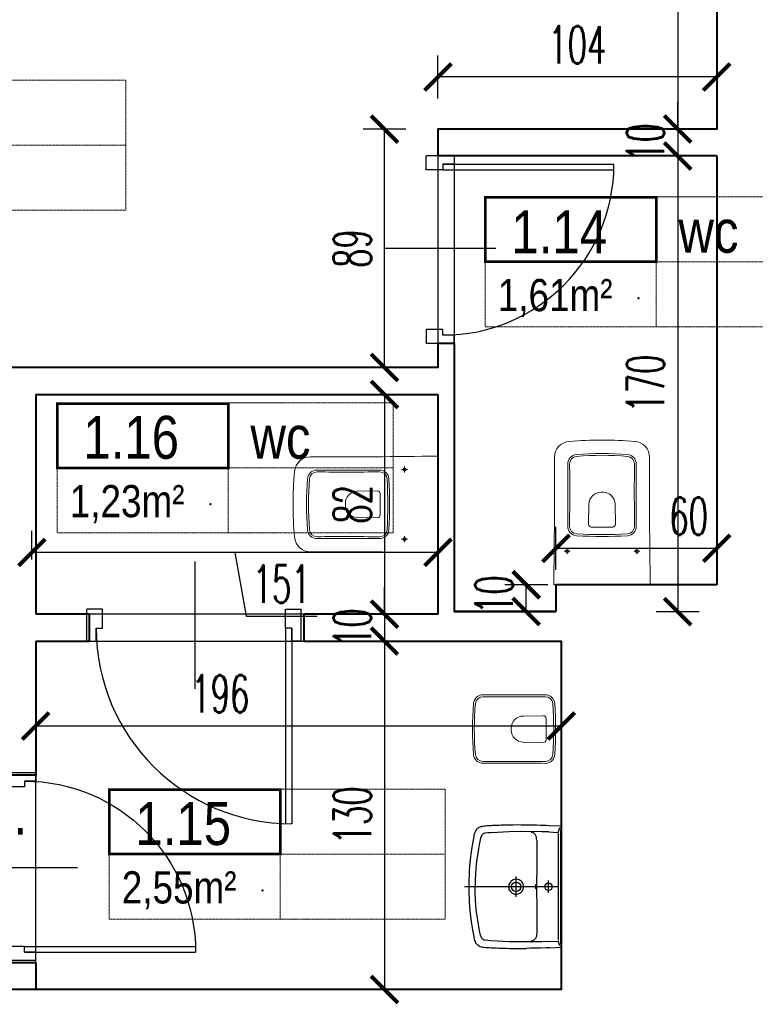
# Model space of a CAD drawing. Header units: millimetres. Extents: x 8949 to 18258, y -1077 to 30686.
# Tile 38 of 89: x 12603 to 12877, y 15780 to 16148. Entities that reach past the tile are written whole.
import ezdxf

# ---------------------------------------------------------------- set-up
doc = ezdxf.new("R2010")
doc.units = ezdxf.units.MM
doc.linetypes.add('ACAD_ISO03W100', pattern=[30, 12, -18])
for name, color, linetype, lineweight in [('0A_KONSTR', 1, 'Continuous', 40), ('0A_OPISY POM', 7, 'Continuous', 9), ('0A_WYMIARY', 7, 'Continuous', 9), ('0A_WYPOSAZENIE', 2, 'Continuous', 5), ('A_PROJ_SANITARNE', 2, 'Continuous', 13)]:
    doc.layers.add(name, color=color, linetype=linetype, lineweight=lineweight)
doc.layers.add('_a_drzwi', color=2, linetype='Continuous')
doc.layers.add('A---MEBLE', color=5, linetype='Continuous')
doc.styles.add('1_50', font='simplex.shx', dxfattribs={"width": 0.6})
doc.styles.add('m1_romans', font='romans.shx', dxfattribs={"width": 0.8})
doc.dimstyles.new('1_100', dxfattribs={"dimtxt": 14, "dimasz": 10, "dimexe": 8, "dimexo": 0, "dimgap": 5, "dimtad": 1, "dimdec": 0, "dimdsep": 46, "dimlunit": 6, "dimtxsty": '1_50', "dimblk": 'ARCHTICK', "dimcen": 5, "dimadec": 0, "dimazin": 0, "dimtfac": 1, "dimtdec": 0, "dimtix": 1, "dimtmove": 1, "dimatfit": 3, "dimldrblk": 'OBLIQUE', "dimfxl": 20, "dimfxlon": 1, "dimtolj": 1, "dimtzin": 0, "dimarcsym": 0})

# ---------------------------------------------------------------- blocks, each defined once
blk = doc.blocks.new('G$CA5CA7502')
at = {"layer": 'A---MEBLE'}
for points in [[(-29.48136858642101, 0.0663883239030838), (-29.74341578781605, -5.647966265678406)], [(29.35111254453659, 0), (-29.35111254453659, 0)], [(29.5750068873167, -5.648009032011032), (29.31298539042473, 0.0663883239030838)], [(-26.44070908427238, -1.48005984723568), (-28.82592529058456, -0.6152021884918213)], [(-27.72513590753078, -0.3531806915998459), (27.53049433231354, -0.3531806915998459)], [(-26.70311652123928, -6.041039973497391), (-26.51950486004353, -1.689849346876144)], [(-25.94277434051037, -1.48005984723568), (-0.09727805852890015, -1.558812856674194)], [(-0.09726949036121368, -1.558812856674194), (25.77436901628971, -1.480102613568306)], [(-0.09726949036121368, -1.558812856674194), (-0.09726949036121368, -47.01104760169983)], [(28.65754567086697, -0.6152021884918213), (26.24589405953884, -1.48005984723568)], [(26.50813058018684, -6.041039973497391), (26.35097019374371, -1.689849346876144)], [(-29.79601420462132, -7.27321021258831), (-29.90091688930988, -10.05182862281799), (-29.95317459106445, -11.93905010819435), (-30.03192760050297, -14.24554020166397)], [(-29.74362701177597, -5.648009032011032), (-29.79618638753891, -7.27321021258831)], [(-26.70311652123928, -6.041044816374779), (-26.83412723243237, -9.396017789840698), (-26.88638500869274, -12.75131911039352), (-26.86027809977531, -13.43289986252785), (-26.93898715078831, -19.38316412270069), (-26.80797763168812, -25.30697956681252), (-26.51950486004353, -31.23113930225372), (-26.33614964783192, -34.19302627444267), (-26.2573979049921, -35.68717397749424), (-26.12642988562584, -37.15491198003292)], [(2.916909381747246, -6.198545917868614), (-3.085658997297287, -6.198545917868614)], [(26.50800116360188, -6.041044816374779), (26.63935624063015, -9.396017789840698), (26.71776488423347, -12.75131911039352), (26.69161401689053, -13.43289986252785), (26.77036702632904, -19.38316412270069), (26.63935624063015, -25.30697956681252), (26.35084070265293, -31.23113930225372), (26.16752944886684, -34.19302627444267), (26.08877651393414, -35.68717397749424), (25.95776699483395, -37.15491198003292)], [(29.57496292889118, -5.648009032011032), (29.62726458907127, -7.27321021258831)], [(29.62739400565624, -7.27321021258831), (29.73225392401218, -10.05182862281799), (29.78455446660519, -11.93905010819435), (29.83715653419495, -13.77371221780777), (29.8633074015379, -15.03198929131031), (29.88941423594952, -17.10286766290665)], [(-30.03192760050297, -14.24550473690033), (-30.08418530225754, -17.10252322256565), (-30.08418530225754, -19.5142176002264), (-30.11068060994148, -21.61124549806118), (-30.08418530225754, -23.44616658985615), (-30.05803443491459, -25.097561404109), (-30.03192760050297, -26.591407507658), (-30.00577665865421, -27.95454449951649), (-29.95317459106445, -29.21286426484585), (-29.9270237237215, -30.36623880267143), (-29.87476713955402, -31.4408603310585), (-29.84827198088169, -32.46326677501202), (-29.79601420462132, -33.4068775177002), (-29.74371366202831, -34.29788611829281), (-29.69111032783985, -35.13663694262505), (-29.63885255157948, -35.94923816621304), (-29.58625040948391, -36.70953772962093), (-29.53394994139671, -37.44342863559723), (-29.4551969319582, -38.12501788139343), (-29.29803654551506, -38.7801131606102), (-29.11442369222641, -39.38329502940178), (-28.87851037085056, -39.95998285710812), (-28.56388665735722, -40.45796051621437), (-28.17081294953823, -40.87714113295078), (-27.77773804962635, -41.29666738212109), (-27.30595394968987, -41.6374845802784), (-26.7815250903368, -41.92565575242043), (-26.20479457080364, -42.16156907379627), (-25.5758073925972, -42.3190750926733), (-24.92041043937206, -42.45004184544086), (-24.21267040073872, -42.58109532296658), (-23.47877949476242, -42.73825570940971), (-22.71882437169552, -42.89576172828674), (-21.90622307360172, -43.02677251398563), (-21.0671278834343, -43.18393290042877), (-20.15001229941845, -43.3410932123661), (-19.20635767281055, -43.49859923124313), (-18.15784424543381, -43.65575961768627), (-17.0567274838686, -43.81292119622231), (-15.87720341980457, -43.97038325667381), (-14.59277540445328, -44.12754364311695), (-13.1773379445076, -44.28474798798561), (-11.63088977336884, -44.44220997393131), (-9.900784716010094, -44.57326345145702), (-7.961262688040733, -44.70423139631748), (-5.733224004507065, -44.83528487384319), (-3.164412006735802, -44.91403669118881), (-0.09757973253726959, -44.94014486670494), (2.96964094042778, -44.91403669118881), (5.564517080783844, -44.83528487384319), (7.79277078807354, -44.70423139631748), (9.731862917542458, -44.57326345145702), (11.46201066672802, -44.44220997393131), (13.00863109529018, -44.28474798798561), (14.42428477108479, -44.12754364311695), (15.70853926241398, -43.97038325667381), (16.88810735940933, -43.81292119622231), (17.98926688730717, -43.65575961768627), (19.01158660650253, -43.49859923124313), (19.98134821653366, -43.3410932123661), (20.89855045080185, -43.18393290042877), (21.73777513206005, -43.02677251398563), (22.54985846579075, -42.89576172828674), (23.31024475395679, -42.73825570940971), (24.04435060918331, -42.58109532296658), (24.75174762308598, -42.45004184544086), (25.40701508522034, -42.3190750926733), (26.03643320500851, -42.16156907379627), (26.61286219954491, -41.92565575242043), (27.1371615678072, -41.6374845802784), (27.60890297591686, -41.29666738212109), (28.00180442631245, -40.87714113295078), (28.3692891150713, -40.45796051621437), (28.71006235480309, -39.95998285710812), (28.945716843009, -39.38329502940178), (29.12924416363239, -38.7801131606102), (29.26021106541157, -38.12501788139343), (29.36532981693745, -37.44342863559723), (29.41788919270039, -36.70953772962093), (29.47001747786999, -35.94923816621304), (29.52257692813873, -35.13663694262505), (29.57513630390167, -34.29788611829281), (29.62726458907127, -33.4068775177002), (29.65397469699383, -32.46326677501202), (29.70610305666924, -31.4408603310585), (29.75823134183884, -30.36623880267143), (29.784941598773, -29.21286426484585), (29.8370698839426, -27.95454449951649), (29.86291907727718, -26.591407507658), (29.88962925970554, -25.097561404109), (29.91590954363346, -23.44616658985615), (29.91590954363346, -19.5142176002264), (29.88962925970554, -17.10252322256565)], [(-22.79724515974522, -11.91258542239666), (-23.42622004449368, -11.9648602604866), (-24.05552595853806, -12.0697458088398), (-24.68449719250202, -12.25337207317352), (-25.26119723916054, -12.54154324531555), (-25.75914673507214, -12.93496131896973), (-26.17868401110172, -13.40674534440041), (-26.44072987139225, -13.98347593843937), (-26.51947550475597, -14.61246311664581)], [(-22.79723167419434, -11.91290408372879), (-11.44723288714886, -11.91290408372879), (-0.09726949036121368, -11.96518272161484), (11.27887167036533, -11.91290408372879), (22.62887038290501, -11.91290408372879)], [(22.62869819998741, -11.91258542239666), (23.25768537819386, -11.9648602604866), (23.88697534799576, -12.0697458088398), (24.5159625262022, -12.25337207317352), (25.06649948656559, -12.54154324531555), (25.59062667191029, -12.93496131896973), (25.98400332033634, -13.40674534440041), (26.27217441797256, -13.98347593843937), (26.35092742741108, -14.61246311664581)], [(-0.09726949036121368, -18.30853410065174), (-0.6739695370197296, -18.36080893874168), (-1.250651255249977, -18.49216409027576), (-1.801231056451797, -18.72806884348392), (-2.299165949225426, -19.06853199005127), (-2.744842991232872, -19.46192935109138), (-3.111765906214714, -19.93374384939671)], [(2.943016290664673, -19.93374384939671), (2.576093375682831, -19.46193411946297), (2.130416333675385, -19.06886406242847), (1.632481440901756, -18.72807376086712), (1.081901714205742, -18.49216647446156), (0.5052150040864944, -18.36114600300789), (-0.09762242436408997, -18.30853894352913)], [(4.909034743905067, -21.95201873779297), (-5.077784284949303, -21.95201873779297)], [(-3.111774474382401, -19.93374384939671), (-3.399963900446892, -20.43169945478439), (-3.60972635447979, -21.00839950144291), (-3.714611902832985, -21.58510811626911), (-3.714611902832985, -22.16177769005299), (-3.63586388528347, -22.76466280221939), (-3.452565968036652, -23.31519849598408), (-3.190518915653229, -23.86573553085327)], [(-3.190535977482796, -23.86539965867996), (-3.006905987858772, -24.10130947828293)], [(2.838500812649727, -24.10130456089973), (3.021812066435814, -23.86539116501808)], [(3.021769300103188, -23.86539965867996), (3.283828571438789, -23.31484198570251), (3.467454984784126, -22.76461511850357), (3.545870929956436, -22.16144546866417), (3.545870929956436, -21.58507756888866), (3.441317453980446, -21.00838243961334), (3.231550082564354, -20.43168596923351), (2.943016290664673, -19.93340313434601)], [(-3.006897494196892, -24.10129591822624), (-2.639969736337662, -24.5469731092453), (-2.220430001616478, -24.91390086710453), (-1.722479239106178, -25.20208545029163), (-1.198402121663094, -25.41185282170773), (-0.6478247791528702, -25.5428758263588), (-0.09727805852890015, -25.59548281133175)], [(-0.09726949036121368, -25.59549748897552), (0.4794269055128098, -25.54321646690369), (1.029984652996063, -25.41186258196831), (1.554077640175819, -25.20242981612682), (2.052029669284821, -24.9139142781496), (2.471572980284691, -24.54698532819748), (2.838488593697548, -24.10130947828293)], [(-26.12642988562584, -37.15524904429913), (-26.04767687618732, -37.46990196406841), (-25.91666735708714, -37.75808155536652), (-25.52359230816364, -38.28250199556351), (-24.99916352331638, -38.70170943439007), (-24.44892816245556, -38.99022132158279)], [(25.9576802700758, -37.15524904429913), (25.85277758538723, -37.46990196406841), (25.72176687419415, -37.75808155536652), (25.32869316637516, -38.28250199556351), (24.83041390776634, -38.70170943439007), (24.25372608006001, -38.99022132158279)], [(-24.44858372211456, -38.98988917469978), (-23.71473558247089, -39.25193138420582), (-22.95439325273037, -39.40942399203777), (-21.46054722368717, -39.72374588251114), (-18.44605810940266, -40.2743037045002), (-15.40537543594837, -40.74611820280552), (-12.33858712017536, -41.13918825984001), (-9.297991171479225, -41.45384609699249), (-6.231157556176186, -41.68975949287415), (-3.164067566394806, -41.82076163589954), (-0.09727805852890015, -41.87338948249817)], [(24.25385542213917, -38.98988917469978), (23.54615814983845, -39.25193138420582), (22.78581589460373, -39.40942399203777), (21.29196979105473, -39.72374588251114), (18.25133107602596, -40.2743037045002), (15.2106910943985, -40.74611820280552), (12.17005245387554, -41.13918825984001), (9.129413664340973, -41.45384609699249), (6.062580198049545, -41.68975949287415), (2.995490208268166, -41.82076163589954), (-0.09745024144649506, -41.87338948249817)]]:
    blk.add_lwpolyline(points, dxfattribs=at)
blk.add_lwpolyline([(-1.198049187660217, -12.33211532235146), (-1.093189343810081, -12.27984040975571), (-0.8572673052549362, -12.25337207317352), (-0.516807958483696, -12.22723469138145), (-0.09726949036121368, -12.20109239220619), (0.3222689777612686, -12.22723469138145), (0.6627283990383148, -12.25337207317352), (0.8986502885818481, -12.27984040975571), (1.00351020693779, -12.33211532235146), (0.8986502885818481, -12.41053245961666), (0.6627283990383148, -12.43700206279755), (0.3222689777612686, -12.46313944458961), (-0.09726949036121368, -12.48927690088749), (-0.516807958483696, -12.46313944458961), (-0.8572673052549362, -12.43700206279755), (-1.093189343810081, -12.41053245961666)], close=True, dxfattribs=at)
for centre, radius in [((-0.08436627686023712, -6.18548147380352), 1.795517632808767), ((-0.08437484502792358, -21.93878218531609), 2.293557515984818)]:
    blk.add_circle(centre, radius, dxfattribs=at)
blk = doc.blocks.new('A$C9503e2b4')
at = {"layer": 'A_PROJ_SANITARNE'}
for p, q in [((-6.664263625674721, 4.999925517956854), (-14.20373205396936, 4.868323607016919)), ((-18.62519622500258, 0.3690089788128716), (-18.62519622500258, -0.3690834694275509)), ((-6.6642641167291, -4.999999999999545), (-14.20373205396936, -4.868398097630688))]:
    blk.add_line(p, q, dxfattribs=at)
for centre, radius, start, end in [((-29.22587683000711, 9.274472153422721), 3.5, 89.73368790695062, 175.6400915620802), ((-29.22587683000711, 9.274472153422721), 2.8, 89.73368790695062, 175.6400915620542), ((-18.59505757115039, 2296.428175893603), 2284.378409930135, 269.7336879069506, 270.3181911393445), ((-18.59505757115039, 2296.428175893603), 2283.678409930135, 269.7336879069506, 270.3181911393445), ((-5.893316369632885, 9.28503550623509), 3.5, 2.925068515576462, 90.31819113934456), ((-5.893316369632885, 9.28503550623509), 2.8, 2.925068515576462, 90.31819113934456), ((78.22458267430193, 0), 111.3498051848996, 175.0848220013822, 184.9151779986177), ((78.2335661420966, 0), 110.6587886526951, 175.0817080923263, 184.9182919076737), ((-166.4932072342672, 4.547473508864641e-13), 163.6680110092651, 356.6977104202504, 3.3022895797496), ((-166.4841013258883, 4.547473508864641e-13), 164.3589051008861, 356.6991341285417, 3.300865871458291), ((-14.12519622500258, 0.3690089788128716), 4.5, 90.99999999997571, 180), ((-6.6642641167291, 4.000000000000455), 1, 1.11917706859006, 90), ((-211.4164658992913, 4.547473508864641e-13), 205.7912696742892, 358.8808229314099, 1.11917706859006), ((-14.12519622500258, -0.3690834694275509), 4.5, 180, 269.0000000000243), ((-6.6642641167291, -3.999999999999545), 1, 270, 358.8808229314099), ((-29.22587683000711, -9.274472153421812), 3.5, 184.3599084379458, 270.2663120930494), ((-29.22587683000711, -9.274472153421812), 2.8, 184.3599084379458, 270.2663120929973), ((-5.893316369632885, -9.28503550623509), 3.5, 269.6818088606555, 357.0749314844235), ((-5.893316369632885, -9.28503550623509), 2.8, 269.6818088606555, 357.0749314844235), ((-18.59505757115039, -2296.428175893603), 2284.378409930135, 89.68180886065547, 90.2663120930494), ((-18.59505757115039, -2296.428175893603), 2283.678409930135, 89.68180886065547, 90.2663120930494)]:
    blk.add_arc(centre, radius, start, end, dxfattribs=at)
blk = doc.blocks.new('A$C372b6b25')
at = {"layer": '_a_drzwi'}
for p, q in [((3.333333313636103, -4.444444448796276), (3.333333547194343, 63.88888889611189)), ((5.55555553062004, -4.444444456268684), (5.555555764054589, 63.852745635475)), ((37.04486090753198, 16.66666644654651), (37.04486075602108, -27.77777792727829)), ((0, 0), (3.33333332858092, -1.120861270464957e-08)), ((3.33333332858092, -1.120861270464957e-08), (3.333333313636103, -4.444444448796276)), ((71.66666667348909, -2.870419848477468e-07), (71.66666665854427, -4.444444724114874)), ((75, -2.982487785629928e-07), (71.66666667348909, -2.870419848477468e-07)), ((3.333333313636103, -4.444444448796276), (5.55555553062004, -4.444444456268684)), ((5.55555553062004, -4.444444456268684), (5.555555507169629, -11.1111111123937)), ((69.44444444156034, -4.444444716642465), (69.44444441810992, -11.11111137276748)), ((71.66666665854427, -4.444444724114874), (69.44444444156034, -4.444444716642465)), ((5.555555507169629, -11.1111111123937), (-3.839522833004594e-08, -11.1111110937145)), ((69.44444441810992, -11.11111137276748), (74.99999996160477, -11.1111113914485))]:
    blk.add_line(p, q, dxfattribs=at)
for points in [[(0, 0), (0, -11.1111110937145)], [(75, -2.982487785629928e-07), (74.99999996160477, -11.1111113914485)]]:
    blk.add_lwpolyline(points, dxfattribs=at)
blk.add_arc((3.333333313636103, -4.444444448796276), 68.33333334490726, 0, 89.99999980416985, dxfattribs=at)
blk = doc.blocks.new('A$C5E5C4D1E')
at = {"layer": 'A_PROJ_SANITARNE'}
for p, q in [((-114.0000000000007, 130), (-136.0000000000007, 130)), ((-125.0000000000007, 119), (-125.0000000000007, 141)), ((-225.3904160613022, 50), (-300.7850954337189, 48.68398097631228)), ((-344.9997371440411, -3.690089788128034), (-344.9997371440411, 3.690834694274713)), ((-225.3904111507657, -49.99925517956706), (-300.7850954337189, -48.68323607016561)), ((-114.0000000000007, -130), (-136.0000000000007, -130)), ((-125.0000000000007, -119), (-125.0000000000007, -141))]:
    blk.add_line(p, q, dxfattribs=at)
blk.add_lwpolyline([(5.969e-13, 179.9999999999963, -0.0052057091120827), (-474.7260640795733, 177.4525626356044, 0.3910999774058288), (-534.8141929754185, 122.5232540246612, 0.0423250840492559), (-534.8141929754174, -122.523254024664, 0.391099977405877), (-474.7260640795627, -177.4525626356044, -0.0052057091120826), (-5.969e-13, -179.9999999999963)], format="xyb", close=True, dxfattribs=at)
for centre in [(-125.0000000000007, 130), (-125.0000000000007, -130)]:
    blk.add_circle(centre, 6, dxfattribs=at)
for centre, radius, start, end in [((-451.0065431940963, 92.7447215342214), 35, 89.73368790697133, 175.6400915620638), ((-451.0065431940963, 92.7447215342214), 28, 89.73368790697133, 175.6400915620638), ((-344.6983506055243, 22964.28175893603), 22843.78409930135, 269.7336879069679, 270.3181911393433), ((-344.6983506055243, 22964.28175893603), 22836.78409930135, 269.7336879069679, 270.3181911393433), ((-217.6809385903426, 92.85035506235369), 35, 2.925068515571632, 90.31819113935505), ((-217.6809385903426, 92.85035506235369), 28, 2.925068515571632, 90.31819113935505), ((623.4980518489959, 2.9559e-12), 1113.498051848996, 175.0848220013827, 184.9151779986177), ((623.5878865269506, 2.9559e-12), 1106.587886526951, 175.0817080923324, 184.918291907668), ((-1823.679847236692, 9.095e-13), 1636.680110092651, 356.6977104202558, 3.30228957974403), ((-1823.588788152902, 1.2506e-12), 1643.589051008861, 356.6991341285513, 3.300865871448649), ((-299.9997371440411, 3.690834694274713), 45, 91, 180), ((-225.3904160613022, 40), 10, 1.119177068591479, 90), ((-2272.912433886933, 1.1937e-12), 2057.912696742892, 358.8808229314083, 1.119177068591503), ((-299.9997371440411, -3.690089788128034), 45, 180, 268.9999999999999), ((-225.3904160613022, -40), 10, 270, 358.8808229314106), ((-451.0065431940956, -92.74472153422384), 35, 184.3599084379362, 270.2663120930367), ((-451.0065431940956, -92.74472153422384), 28, 184.3599084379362, 270.2663120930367), ((-217.6809385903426, -92.8503550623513), 35, 269.6818088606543, 357.0749314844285), ((-217.6809385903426, -92.8503550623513), 28, 269.6818088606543, 357.0749314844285), ((-344.6983506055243, -22964.28175893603), 22843.78409930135, 89.68180886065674, 90.26631209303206), ((-344.6983506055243, -22964.28175893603), 22836.78409930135, 89.68180886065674, 90.26631209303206)]:
    blk.add_arc(centre, radius, start, end, dxfattribs=at)
blk = doc.blocks.new('_ARCHTICK')
at = {"color": 0, "linetype": 'ByBlock', "const_width": 0.15}
blk.add_lwpolyline([(-0.5, -0.5), (0.5, 0.5)], dxfattribs=at)
blk = doc.blocks.new('*D108')
at = {"layer": '0A_WYMIARY', "color": 0, "lineweight": -2, "transparency": 16777216}
for p, q in [((12758.56413218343, 16118.37869721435), (12758.56413218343, 16134.37869721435)), ((12862.56413218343, 16118.37869721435), (12862.56413218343, 16134.37869721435)), ((12862.56413218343, 16126.37869721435), (12758.56413218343, 16126.37869721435))]:
    blk.add_line(p, q, dxfattribs=at)
at = {"layer": 'Defpoints', "color": 0, "transparency": 16777216}
for p in [(12758.56413218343, 16126.37869721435), (12758.56413218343, 16106.94194406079), (12862.56413218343, 16106.94194406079)]:
    blk.add_point(p, dxfattribs=at)
at = {"layer": '0A_WYMIARY', "color": 0, "lineweight": -2, "transparency": 16777216, "xscale": 10, "yscale": 10, "zscale": 10, "rotation": 180}
blk.add_blockref('_ARCHTICK', (12758.56413218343, 16126.37869721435), dxfattribs=at)
at = {"layer": '0A_WYMIARY', "color": 0, "lineweight": -2, "transparency": 16777216, "xscale": 10, "yscale": 10, "zscale": 10}
blk.add_blockref('_ARCHTICK', (12862.56413218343, 16126.37869721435), dxfattribs=at)
at = {"layer": '0A_WYMIARY', "color": 0, "transparency": 16777216, "insert": (12810.55624630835, 16138.37869721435), "char_height": 14, "attachment_point": 5, "style": '1_50'}
blk.add_mtext('\\A1;104', dxfattribs=at)
blk = doc.blocks.new('_Oblique')
at = {"color": 0, "linetype": 'ByBlock', "lineweight": -2}
blk.add_line((-0.5, -0.5), (0.5, 0.5), dxfattribs=at)
blk = doc.blocks.new('*D109')
at = {"layer": '0A_WYMIARY', "color": 0, "lineweight": -2, "transparency": 16777216}
for p, q in [((12746.63820611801, 16106.9419440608), (12730.63820611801, 16106.9419440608)), ((12738.63820611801, 16017.9419440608), (12738.63820611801, 16106.9419440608)), ((12746.63820611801, 16017.9419440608), (12730.63820611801, 16017.9419440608))]:
    blk.add_line(p, q, dxfattribs=at)
at = {"layer": 'Defpoints', "color": 0, "transparency": 16777216}
for p in [(12738.63820611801, 16106.9419440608), (12758.56413218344, 16106.9419440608), (12758.56413218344, 16017.9419440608)]:
    blk.add_point(p, dxfattribs=at)
at = {"layer": '0A_WYMIARY', "color": 0, "lineweight": -2, "transparency": 16777216, "xscale": 10, "yscale": 10, "zscale": 10}
for p, rotation in [((12738.63820611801, 16106.9419440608), 90), ((12738.63820611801, 16017.9419440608), 270)]:
    blk.add_blockref('_ARCHTICK', p, dxfattribs=dict(at, rotation=rotation))
at = {"layer": '0A_WYMIARY', "color": 0, "transparency": 16777216, "insert": (12726.63820611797, 16062.36674051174), "char_height": 14, "attachment_point": 5, "rotation": 90, "style": '1_50'}
blk.add_mtext('\\A1;89', dxfattribs=at)
blk = doc.blocks.new('*D110')
at = {"layer": '0A_WYMIARY', "color": 0, "lineweight": -2, "transparency": 16777216}
for p, q in [((12746.63820611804, 16007.9419440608), (12730.63820611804, 16007.9419440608)), ((12738.63820611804, 16007.9419440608), (12738.63820611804, 15925.9419440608)), ((12746.63820611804, 15925.9419440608), (12730.63820611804, 15925.9419440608))]:
    blk.add_line(p, q, dxfattribs=at)
at = {"layer": 'Defpoints', "color": 0, "transparency": 16777216}
for p in [(12758.56413218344, 16007.9419440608), (12738.63820611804, 15925.9419440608), (12758.56413218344, 15925.9419440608)]:
    blk.add_point(p, dxfattribs=at)
at = {"layer": '0A_WYMIARY', "color": 0, "lineweight": -2, "transparency": 16777216, "xscale": 10, "yscale": 10, "zscale": 10}
for p, rotation in [((12738.63820611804, 16007.9419440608), 90), ((12738.63820611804, 15925.9419440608), 270)]:
    blk.add_blockref('_ARCHTICK', p, dxfattribs=dict(at, rotation=rotation))
at = {"layer": '0A_WYMIARY', "color": 0, "transparency": 16777216, "insert": (12726.63820611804, 15966.94194406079), "char_height": 14, "attachment_point": 5, "rotation": 90, "style": '1_50'}
blk.add_mtext('\\A1;82', dxfattribs=at)
blk = doc.blocks.new('*D111')
at = {"layer": '0A_WYMIARY', "color": 0, "lineweight": -2, "transparency": 16777216}
for p, q in [((12738.63820611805, 15925.9419440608), (12738.63820611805, 15935.9419440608)), ((12746.63820611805, 15925.9419440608), (12730.63820611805, 15925.9419440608)), ((12738.63820611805, 15925.9419440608), (12738.63820611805, 15915.9419440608)), ((12746.63820611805, 15915.9419440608), (12730.63820611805, 15915.9419440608)), ((12738.63820611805, 15915.9419440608), (12738.63820611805, 15905.9419440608))]:
    blk.add_line(p, q, dxfattribs=at)
at = {"layer": 'Defpoints', "color": 0, "transparency": 16777216}
for p in [(12758.56413218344, 15925.9419440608), (12738.63820611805, 15915.9419440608), (12804.56413218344, 15915.9419440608)]:
    blk.add_point(p, dxfattribs=at)
at = {"layer": '0A_WYMIARY', "color": 0, "lineweight": -2, "transparency": 16777216, "xscale": 10, "yscale": 10, "zscale": 10}
for p, rotation in [((12738.63820611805, 15925.9419440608), 270), ((12738.63820611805, 15915.9419440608), 90)]:
    blk.add_blockref('_ARCHTICK', p, dxfattribs=dict(at, rotation=rotation))
at = {"layer": '0A_WYMIARY', "color": 0, "transparency": 16777216, "insert": (12726.63820611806, 15920.94194406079), "char_height": 14, "attachment_point": 5, "rotation": 90, "style": '1_50'}
blk.add_mtext('\\A1;10', dxfattribs=at)
blk = doc.blocks.new('*D112')
at = {"layer": '0A_WYMIARY', "color": 0, "lineweight": -2, "transparency": 16777216}
for p, q in [((12746.63820611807, 15915.9419440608), (12730.63820611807, 15915.9419440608)), ((12738.63820611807, 15915.9419440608), (12738.63820611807, 15785.9419440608)), ((12746.63820611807, 15785.9419440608), (12730.63820611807, 15785.9419440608))]:
    blk.add_line(p, q, dxfattribs=at)
at = {"layer": 'Defpoints', "color": 0, "transparency": 16777216}
for p in [(12804.56413218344, 15915.9419440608), (12738.63820611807, 15785.9419440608), (12804.56413218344, 15785.9419440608)]:
    blk.add_point(p, dxfattribs=at)
at = {"layer": '0A_WYMIARY', "color": 0, "lineweight": -2, "transparency": 16777216, "xscale": 10, "yscale": 10, "zscale": 10}
for p, rotation in [((12738.63820611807, 15915.9419440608), 90), ((12738.63820611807, 15785.9419440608), 270)]:
    blk.add_blockref('_ARCHTICK', p, dxfattribs=dict(at, rotation=rotation))
at = {"layer": '0A_WYMIARY', "color": 0, "transparency": 16777216, "insert": (12726.63820611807, 15850.94194406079), "char_height": 14, "attachment_point": 5, "rotation": 90, "style": '1_50'}
blk.add_mtext('\\A1;130', dxfattribs=at)
blk = doc.blocks.new('*D113')
at = {"layer": '0A_WYMIARY', "color": 0, "lineweight": -2, "transparency": 16777216}
for p, q in [((12855.98157080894, 16195.9419440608), (12839.98157080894, 16195.9419440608)), ((12847.98157080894, 16195.9419440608), (12847.98157080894, 16106.9419440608)), ((12855.98157080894, 16106.9419440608), (12839.98157080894, 16106.9419440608))]:
    blk.add_line(p, q, dxfattribs=at)
at = {"layer": 'Defpoints', "color": 0, "transparency": 16777216}
for p in [(12862.56413218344, 16195.9419440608), (12847.98157080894, 16106.9419440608), (12862.56413218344, 16106.9419440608)]:
    blk.add_point(p, dxfattribs=at)
at = {"layer": '0A_WYMIARY', "color": 0, "lineweight": -2, "transparency": 16777216, "xscale": 10, "yscale": 10, "zscale": 10}
for p, rotation in [((12847.98157080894, 16195.9419440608), 90), ((12847.98157080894, 16106.9419440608), 270)]:
    blk.add_blockref('_ARCHTICK', p, dxfattribs=dict(at, rotation=rotation))
at = {"layer": '0A_WYMIARY', "color": 0, "transparency": 16777216, "insert": (12835.9815708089, 16170.93403494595), "char_height": 14, "attachment_point": 5, "rotation": 90, "style": '1_50'}
blk.add_mtext('\\A1;89', dxfattribs=at)
blk = doc.blocks.new('*D114')
at = {"layer": '0A_WYMIARY', "color": 0, "lineweight": -2, "transparency": 16777216}
for p, q in [((12847.98157080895, 16106.9419440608), (12847.98157080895, 16116.9419440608)), ((12855.98157080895, 16106.9419440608), (12839.98157080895, 16106.9419440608)), ((12847.98157080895, 16106.9419440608), (12847.98157080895, 16096.9419440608)), ((12855.98157080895, 16096.9419440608), (12839.98157080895, 16096.9419440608)), ((12847.98157080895, 16096.9419440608), (12847.98157080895, 16086.9419440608))]:
    blk.add_line(p, q, dxfattribs=at)
at = {"layer": 'Defpoints', "color": 0, "transparency": 16777216}
for p in [(12862.56413218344, 16106.9419440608), (12847.98157080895, 16096.9419440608), (12862.56413218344, 16096.9419440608)]:
    blk.add_point(p, dxfattribs=at)
at = {"layer": '0A_WYMIARY', "color": 0, "lineweight": -2, "transparency": 16777216, "xscale": 10, "yscale": 10, "zscale": 10}
for p, rotation in [((12847.98157080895, 16106.9419440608), 270), ((12847.98157080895, 16096.9419440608), 90)]:
    blk.add_blockref('_ARCHTICK', p, dxfattribs=dict(at, rotation=rotation))
at = {"layer": '0A_WYMIARY', "color": 0, "transparency": 16777216, "insert": (12835.98157080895, 16101.94194406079), "char_height": 14, "attachment_point": 5, "rotation": 90, "style": '1_50'}
blk.add_mtext('\\A1;10', dxfattribs=at)
blk = doc.blocks.new('*D115')
at = {"layer": '0A_WYMIARY', "color": 0, "lineweight": -2, "transparency": 16777216}
for p, q in [((12855.98157080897, 16096.9419440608), (12839.98157080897, 16096.9419440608)), ((12847.98157080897, 16096.9419440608), (12847.98157080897, 15926.9419440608)), ((12839.98157080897, 15926.9419440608), (12855.98157080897, 15926.9419440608))]:
    blk.add_line(p, q, dxfattribs=at)
at = {"layer": 'Defpoints', "color": 0, "transparency": 16777216}
for p in [(12862.56413218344, 16096.9419440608), (12802.56413218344, 15926.9419440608), (12847.98157080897, 15926.9419440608)]:
    blk.add_point(p, dxfattribs=at)
at = {"layer": '0A_WYMIARY', "color": 0, "lineweight": -2, "transparency": 16777216, "xscale": 10, "yscale": 10, "zscale": 10}
for p, rotation in [((12847.98157080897, 16096.9419440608), 90), ((12847.98157080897, 15926.9419440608), 270)]:
    blk.add_blockref('_ARCHTICK', p, dxfattribs=dict(at, rotation=rotation))
at = {"layer": '0A_WYMIARY', "color": 0, "transparency": 16777216, "insert": (12835.98157080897, 16011.94194406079), "char_height": 14, "attachment_point": 5, "rotation": 90, "style": '1_50'}
blk.add_mtext('\\A1;170', dxfattribs=at)
blk = doc.blocks.new('*D116')
at = {"layer": '0A_WYMIARY', "color": 0, "lineweight": -2, "transparency": 16777216}
for p, q in [((12799.50670484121, 15936.9419440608), (12783.50670484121, 15936.9419440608)), ((12791.50670484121, 15926.9419440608), (12791.50670484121, 15936.9419440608)), ((12799.50670484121, 15926.9419440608), (12783.50670484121, 15926.9419440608))]:
    blk.add_line(p, q, dxfattribs=at)
at = {"layer": 'Defpoints', "color": 0, "transparency": 16777216}
for p in [(12791.50670484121, 15936.9419440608), (12802.56413218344, 15936.9419440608), (12802.56413218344, 15926.9419440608)]:
    blk.add_point(p, dxfattribs=at)
at = {"layer": '0A_WYMIARY', "color": 0, "lineweight": -2, "transparency": 16777216, "xscale": 10, "yscale": 10, "zscale": 10}
for p, rotation in [((12791.50670484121, 15936.9419440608), 90), ((12791.50670484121, 15926.9419440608), 270)]:
    blk.add_blockref('_ARCHTICK', p, dxfattribs=dict(at, rotation=rotation))
at = {"layer": '0A_WYMIARY', "color": 0, "transparency": 16777216, "insert": (12779.50670484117, 15933.21528447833), "char_height": 14, "attachment_point": 5, "rotation": 90, "style": '1_50'}
blk.add_mtext('\\A1;10', dxfattribs=at)
blk = doc.blocks.new('*D117')
at = {"layer": '0A_WYMIARY', "color": 0, "lineweight": -2, "transparency": 16777216}
for p, q in [((12802.56413218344, 15942.54194406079), (12802.56413218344, 15958.54194406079)), ((12862.56413218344, 15942.54194406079), (12862.56413218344, 15958.54194406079)), ((12802.56413218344, 15950.54194406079), (12862.56413218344, 15950.54194406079))]:
    blk.add_line(p, q, dxfattribs=at)
at = {"layer": 'Defpoints', "color": 0, "transparency": 16777216}
for p in [(12862.56413218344, 15950.54194406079), (12802.56413218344, 15936.94194406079), (12862.56413218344, 15936.94194406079)]:
    blk.add_point(p, dxfattribs=at)
at = {"layer": '0A_WYMIARY', "color": 0, "lineweight": -2, "transparency": 16777216, "xscale": 10, "yscale": 10, "zscale": 10, "rotation": 180}
blk.add_blockref('_ARCHTICK', (12802.56413218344, 15950.54194406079), dxfattribs=at)
at = {"layer": '0A_WYMIARY', "color": 0, "lineweight": -2, "transparency": 16777216, "xscale": 10, "yscale": 10, "zscale": 10}
blk.add_blockref('_ARCHTICK', (12862.56413218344, 15950.54194406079), dxfattribs=at)
at = {"layer": '0A_WYMIARY', "color": 0, "transparency": 16777216, "insert": (12852.05519519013, 15962.54194406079), "char_height": 14, "attachment_point": 5, "style": '1_50'}
blk.add_mtext('\\A1;60', dxfattribs=at)
blk = doc.blocks.new('*D118')
at = {"layer": '0A_WYMIARY', "color": 0, "lineweight": -2, "transparency": 16777216}
for p, q in [((12607.13954460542, 15946.30053503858), (12607.13954460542, 15957.02198198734)), ((12758.56413218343, 15948.94194406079), (12758.56413218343, 15957.02198198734)), ((12758.56413218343, 15949.02198198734), (12607.13954460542, 15949.02198198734)), ((12682.85183839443, 15949.02198198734), (12687.11632858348, 15925.21157098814)), ((12687.11632858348, 15925.21157098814), (12713.51632858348, 15925.21157098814))]:
    blk.add_line(p, q, dxfattribs=at)
at = {"layer": 'Defpoints', "color": 0, "transparency": 16777216}
for p in [(12607.13954460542, 15949.02198198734), (12607.13954460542, 15946.30053503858), (12758.56413218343, 15948.94194406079)]:
    blk.add_point(p, dxfattribs=at)
at = {"layer": '0A_WYMIARY', "color": 0, "lineweight": -2, "transparency": 16777216, "xscale": 10, "yscale": 10, "zscale": 10, "rotation": 180}
blk.add_blockref('_ARCHTICK', (12607.13954460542, 15949.02198198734), dxfattribs=at)
at = {"layer": '0A_WYMIARY', "color": 0, "lineweight": -2, "transparency": 16777216, "xscale": 10, "yscale": 10, "zscale": 10}
blk.add_blockref('_ARCHTICK', (12758.56413218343, 15949.02198198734), dxfattribs=at)
at = {"layer": '0A_WYMIARY', "color": 0, "transparency": 16777216, "insert": (12700.31632858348, 15937.21157098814), "char_height": 14, "attachment_point": 5, "style": '1_50'}
blk.add_mtext('\\A1;151', dxfattribs=at)
blk = doc.blocks.new('*D119')
at = {"layer": '0A_WYMIARY', "color": 0, "lineweight": -2, "transparency": 16777216}
for p, q in [((12608.56413218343, 15892.25751699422), (12608.56413218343, 15876.25751699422)), ((12804.56413218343, 15892.25751699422), (12804.56413218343, 15876.25751699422)), ((12608.56413218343, 15884.25751699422), (12804.56413218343, 15884.25751699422))]:
    blk.add_line(p, q, dxfattribs=at)
at = {"layer": 'Defpoints', "color": 0, "transparency": 16777216}
for p in [(12608.56413218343, 15915.94194403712), (12804.56413218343, 15915.94194403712), (12804.56413218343, 15884.25751699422)]:
    blk.add_point(p, dxfattribs=at)
at = {"layer": '0A_WYMIARY', "color": 0, "lineweight": -2, "transparency": 16777216, "xscale": 10, "yscale": 10, "zscale": 10, "rotation": 180}
blk.add_blockref('_ARCHTICK', (12608.56413218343, 15884.25751699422), dxfattribs=at)
at = {"layer": '0A_WYMIARY', "color": 0, "lineweight": -2, "transparency": 16777216, "xscale": 10, "yscale": 10, "zscale": 10}
blk.add_blockref('_ARCHTICK', (12804.56413218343, 15884.25751699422), dxfattribs=at)
at = {"layer": '0A_WYMIARY', "color": 0, "transparency": 16777216, "insert": (12677.41472382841, 15896.25751699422), "char_height": 14, "attachment_point": 5, "style": '1_50'}
blk.add_mtext('\\A1;196', dxfattribs=at)

msp = doc.modelspace()

# ---------------------------------------------------------------- linework, layer by layer
at = {"layer": '0A_KONSTR'}
for points in [[(12808.56413218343, 16195.94194406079), (12862.56413218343, 16195.94194406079), (12862.56413218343, 16106.94194406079), (12758.56413218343, 16106.94194406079), (12758.56413218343, 16096.94194406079)], [(12764.56413218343, 16096.94194406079), (12758.56413218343, 16096.94194406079)], [(12862.56413218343, 16096.94194406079), (12764.56413218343, 16096.94194406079)], [(12862.56413218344, 16096.94194406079), (12862.56413218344, 15936.94194406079)], [(12758.56413218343, 16026.94194406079), (12758.56413218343, 16017.94194406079), (12567.56413218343, 16017.94194406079)], [(12764.56413218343, 16026.94194406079), (12758.56413218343, 16026.94194406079)], [(12764.56413218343, 16026.94194406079), (12764.56413218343, 15926.94194406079)], [(12608.56413218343, 16007.94194406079), (12758.56413218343, 16007.94194406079)], [(12608.56413218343, 16007.94194406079), (12608.56413218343, 15925.94194406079)], [(12758.56413218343, 16007.94194406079), (12758.56413218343, 15925.94194406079), (12708.56413218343, 15925.94194406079)], [(12862.56413218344, 15936.94194406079), (12862.56413218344, 15936.94194406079), (12802.56413218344, 15936.94194406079), (12802.56413218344, 15926.94194406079)], [(12628.56413218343, 15925.94194406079), (12608.56413218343, 15925.94194406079)], [(12628.56413218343, 15925.94194406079), (12628.56413218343, 15915.94194406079)], [(12708.56413218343, 15925.94194406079), (12708.56413218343, 15915.94194406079)], [(12708.56413218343, 15915.94194406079), (12804.56413218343, 15915.94194406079), (12804.56413218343, 15785.94194406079), (12567.56413218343, 15785.94194406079)], [(12608.56413218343, 15915.94194406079), (12608.56413218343, 15865.94194406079)], [(12608.56413218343, 15915.94194406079), (12628.56413218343, 15915.94194406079)], [(12608.56413218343, 15865.94194406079), (12598.56413218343, 15865.94194406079)], [(12608.56413218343, 15795.94194406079), (12598.56413218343, 15795.94194406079)], [(12608.56413218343, 15795.94194406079), (12608.56413218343, 15785.94194406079)]]:
    msp.add_lwpolyline(points, dxfattribs=at)
msp.add_lwpolyline([(12802.56413218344, 15926.94194406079), (12764.56413218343, 15926.94194406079)], close=True, dxfattribs=at)
for p in [(12833.32935930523, 16043.8873915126), (12673.70557908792, 15967.02356094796), (12693.11575723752, 15822.91962379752)]:
    msp.add_point(p, dxfattribs=at)
at = {"layer": '0A_OPISY POM', "const_width": 1}
for points in [[(12776.23649112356, 16081.62363271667), (12839.98733727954, 16081.62363271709), (12839.98733727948, 16057.39172038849), (12776.23649112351, 16057.39172038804)], [(12616.61271090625, 16004.75980215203), (12680.36355706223, 16004.75980215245), (12680.36355706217, 15980.52788982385), (12616.61271090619, 15980.5278898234)], [(12636.02288905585, 15860.65586500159), (12699.77373521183, 15860.65586500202), (12699.77373521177, 15836.42395267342), (12636.02288905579, 15836.42395267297)]]:
    msp.add_lwpolyline(points, close=True, dxfattribs=at)
at = {"layer": '0A_WYMIARY', "linetype": 'ACAD_ISO03W100', "ltscale": 0.005}
for points in [[(12516.94299116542, 16125.19112320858), (12642.17936085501, 16125.1911232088), (12642.17936085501, 16076.72729855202), (12516.94299116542, 16076.72729855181)], [(12776.23649112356, 16081.62363271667), (12901.47286081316, 16081.62363271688), (12901.47286081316, 16033.1598080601), (12776.23649112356, 16033.15980805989)], [(12616.61271090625, 16004.75980215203), (12741.84908059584, 16004.75980215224), (12741.84908059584, 15956.29597749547), (12616.61271090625, 15956.29597749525)], [(12636.02288905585, 15860.65586500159), (12761.25925874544, 15860.65586500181), (12761.25925874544, 15812.19204034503), (12636.02288905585, 15812.19204034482)]]:
    msp.add_lwpolyline(points, close=True, dxfattribs=at)
for points in [[(12580.69383732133, 16100.95921088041), (12642.17936085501, 16100.95921088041)], [(12839.7393188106, 16081.62363271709), (12861.45275332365, 16081.6236327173)], [(12839.98733727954, 16081.62363271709), (12839.98733727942, 16033.15980805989)], [(12839.98733727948, 16057.39172038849), (12901.47286081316, 16057.39172038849)], [(12839.98733727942, 16033.15980805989), (12861.45275332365, 16033.1598080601)], [(12680.11553859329, 16004.75980215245), (12701.82897310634, 16004.75980215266)], [(12680.36355706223, 16004.75980215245), (12680.36355706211, 15956.29597749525)], [(12680.36355706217, 15980.52788982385), (12741.84908059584, 15980.52788982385)], [(12680.36355706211, 15956.29597749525), (12701.82897310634, 15956.29597749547)], [(12699.52571674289, 15860.65586500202), (12721.23915125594, 15860.65586500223)], [(12699.77373521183, 15860.65586500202), (12699.77373521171, 15812.19204034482)], [(12699.77373521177, 15836.42395267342), (12761.25925874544, 15836.42395267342)], [(12699.77373521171, 15812.19204034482), (12721.23915125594, 15812.19204034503)]]:
    msp.add_lwpolyline(points, dxfattribs=at)
at = {"layer": 'Defpoints'}
for points in [[(12457.56413218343, 16195.94194406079), (12862.56413218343, 16195.94194406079), (12862.56413218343, 16106.94194406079), (12758.56413218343, 16106.94194406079), (12758.56413218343, 16017.94194406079), (12457.56413218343, 16017.94194406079)], [(12764.56413218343, 15926.94194406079), (12802.56413218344, 15926.94194406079), (12802.56413218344, 15936.94194406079), (12862.56413218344, 15936.94194406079), (12862.56413218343, 16096.94194406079), (12764.56413218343, 16096.94194406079)], [(12608.56413218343, 16007.94194406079), (12758.56413218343, 16007.94194406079), (12758.56413218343, 15925.94194406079), (12608.56413218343, 15925.94194406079)], [(12608.56413218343, 15915.94194406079), (12804.56413218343, 15915.94194406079), (12804.56413218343, 15785.94194406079), (12608.56413218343, 15785.94194406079)]]:
    msp.add_lwpolyline(points, close=True, dxfattribs=at)

# ---------------------------------------------------------------- block references
at = {"layer": '0A_WYPOSAZENIE'}
msp.add_blockref('A$C9503e2b4', (12804.56413218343, 15883.097197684), dxfattribs=at)
at = {"layer": '_a_drzwi'}
for p, xscale, yscale, zscale, rotation in [((12764.5641319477, 16096.94194406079), 0.9333333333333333, 0.9333333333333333, 0.9333333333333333, 270.0000003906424), ((12707.59316866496, 15915.9419443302), 1.066666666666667, 1.066666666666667, 1.066666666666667, 180.0000003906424), ((12608.56413218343, 15796.79153713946), -0.9333333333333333, 0.9333333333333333, 0.9333333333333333, 269.9999999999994)]:
    msp.add_blockref('A$C372b6b25', p, dxfattribs=dict(at, xscale=xscale, yscale=yscale, zscale=zscale, rotation=rotation))
at = {"layer": 'A---MEBLE'}
for name, p, xscale, yscale, zscale, rotation in [('A$C5E5C4D1E', (12819.76412618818, 15936.94194406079), -0.1, 0.1, 0.1, 90), ('A$C5E5C4D1E', (12758.56413218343, 15966.94194406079), -0.1, 0.1, 0.1, 180), ('G$CA5CA7502', (12804.56413218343, 15824.21393980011), 0.7670382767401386, 0.7670382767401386, 0.7670382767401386, 270.000000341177)]:
    msp.add_blockref(name, p, dxfattribs=dict(at, xscale=xscale, yscale=yscale, zscale=zscale, rotation=rotation))

# ---------------------------------------------------------------- texts
at = {"layer": '0A_OPISY POM', "attachment_point": 9, "line_spacing_factor": 0.8, "style": 'm1_romans'}
for s, insert, char_height, width in [('\\pxt23;{\\fArial Narrow|b0|i0|c238|p34;\\W1;1.14}', (12821.63968520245, 16060.59413876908), 16, 375.2998790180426), ('\\pxql;{\\fArial Narrow|b0|i0|c238|p34;\\W1;wc}', (13223.56736413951, 16060.59413876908), 16, 375.2998790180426), ('\\pxql;{\\fArial Narrow|b0|i0|c238|p34;\\W1;1,61m²}', (12877.75995381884, 16036.77793586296), 12, 96.86444238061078), ('\\pxt23;{\\fArial Narrow|b0|i0|c238|p34;\\W1;1.16}', (12662.01590498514, 15983.73030820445), 16, 375.2998790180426), ('\\pxql;{\\fArial Narrow|b0|i0|c238|p34;\\W1;wc}', (13063.9435839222, 15983.73030820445), 16, 375.2998790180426), ('\\pxql;{\\fArial Narrow|b0|i0|c238|p34;\\W1;1,23m²}', (12718.13617360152, 15959.91410529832), 12, 96.86444238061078), ('\\pxql;{\\fArial Narrow|b0|i0|c238|p34;\\W1;umywal.}', (12913.48911671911, 15838.8937773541), 16, 375.2998790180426), ('\\pxt23;{\\fArial Narrow|b0|i0|c238|p34;\\W1;1.15}', (12681.42608313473, 15839.62637105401), 16, 375.2998790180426), ('\\pxql;{\\fArial Narrow|b0|i0|c238|p34;\\W1;2,55m²}', (12737.54635175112, 15815.81016814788), 12, 96.86444238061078)]:
    msp.add_mtext(s, dxfattribs=dict(at, insert=insert, char_height=char_height, width=width))

# ---------------------------------------------------------------- dimensions: what is measured, and where the dimension line sits
at = {"layer": '0A_WYMIARY'}
for base, p1, p2, picture, middle in [((12847.98157080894, 16106.9419440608), (12862.56413218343, 16195.94194406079), (12862.56413218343, 16106.94194406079), '*D113', (12847.9815708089, 16170.93403494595)), ((12738.63820611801, 16106.9419440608), (12758.56413218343, 16017.94194406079), (12758.56413218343, 16106.94194406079), '*D109', (12738.63820611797, 16062.36674051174)), ((12791.50670484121, 15936.9419440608), (12802.56413218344, 15926.94194406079), (12802.56413218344, 15936.94194406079), '*D116', (12791.50670484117, 15933.21528447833))]:
    dim = msp.add_linear_dim(base=base, p1=p1, p2=p2, angle=90, dimstyle='1_100', override={"dimfxl": 8}, dxfattribs=at)
    dim.commit()
    dim.dimension.update_dxf_attribs({"geometry": picture, "text_midpoint": middle, "dimtype": 160})
for base, p1, p2, picture, middle in [((12758.56413218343, 16126.37869721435), (12862.56413218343, 16106.94194406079), (12758.56413218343, 16106.94194406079), '*D108', (12810.55624630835, 16126.37869721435)), ((12862.56413218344, 15950.54194406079), (12802.56413218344, 15936.94194406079), (12862.56413218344, 15936.94194406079), '*D117', (12852.05519519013, 15950.54194406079)), ((12607.13954460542, 15949.02198198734), (12758.56413218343, 15948.94194406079), (12607.13954460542, 15946.30053503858), '*D118', (12692.11632858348, 15925.21157098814)), ((12804.56413218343, 15884.25751699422), (12608.56413218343, 15915.94194403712), (12804.56413218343, 15915.94194403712), '*D119', (12677.41472382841, 15884.25751699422))]:
    dim = msp.add_linear_dim(base=base, p1=p1, p2=p2, dimstyle='1_100', override={"dimfxl": 8}, dxfattribs=at)
    dim.commit()
    dim.dimension.update_dxf_attribs({"geometry": picture, "text_midpoint": middle, "dimtype": 160})
for base, p1, p2, picture, middle in [((12847.98157080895, 16096.9419440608), (12862.56413218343, 16106.94194406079), (12862.56413218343, 16096.94194406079), '*D114', (12835.98157080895, 16101.94194406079)), ((12847.98157080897, 15926.9419440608), (12862.56413218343, 16096.94194406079), (12802.56413218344, 15926.94194406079), '*D115', (12835.98157080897, 16011.94194406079)), ((12738.63820611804, 15925.9419440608), (12758.56413218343, 16007.94194406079), (12758.56413218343, 15925.94194406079), '*D110', (12726.63820611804, 15966.94194406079)), ((12738.63820611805, 15915.9419440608), (12758.56413218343, 15925.94194406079), (12804.56413218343, 15915.94194406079), '*D111', (12726.63820611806, 15920.94194406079)), ((12738.63820611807, 15785.9419440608), (12804.56413218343, 15915.94194406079), (12804.56413218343, 15785.94194406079), '*D112', (12726.63820611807, 15850.94194406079))]:
    dim = msp.add_linear_dim(base=base, p1=p1, p2=p2, angle=90, dimstyle='1_100', override={"dimfxl": 8}, dxfattribs=at)
    dim.commit()
    dim.dimension.update_dxf_attribs({"geometry": picture, "text_midpoint": middle})

doc.saveas('drawing.dxf')
